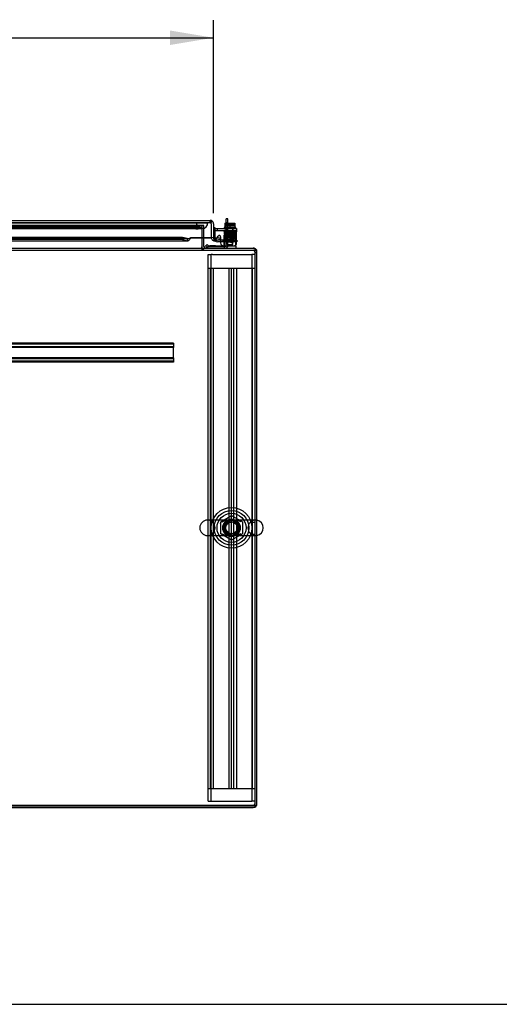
# Model space of a CAD drawing. Header units: inches. Extents: x 1 to 299, y -2 to 199.
# Tile 14 of 65: x 88 to 109, y 1 to 43. Entities that reach past the tile are written whole.
import ezdxf
from ezdxf.enums import TextEntityAlignment as Align
from ezdxf.lldxf.tags import DXFTag

# ---------------------------------------------------------------- set-up
doc = ezdxf.new("R2010")
doc.units = ezdxf.units.IN
doc.header["$MEASUREMENT"] = 0
for name, color, linetype in [('COM40153-1', 7, 'Continuous'), ('COM40153-2', 7, 'Continuous'), ('COM42667', 7, 'Continuous'), ('COM42780', 7, 'Continuous'), ('COM50677-1', 7, 'Continuous'), ('COM53933-3', 7, 'Continuous'), ('COM53955-3', 7, 'Continuous'), ('COM53964-2', 7, 'Continuous'), ('COM56144', 7, 'Continuous'), ('COM70220', 7, 'Continuous'), ('COM71176-1', 7, 'Continuous'), ('COM71180-3', 7, 'Continuous'), ('Default', 7, 'Continuous'), ('NTS18024', 7, 'Continuous'), ('SCC19011', 7, 'Continuous'), ('SCS86414', 7, 'Continuous'), ('SPR20265', 7, 'Continuous'), ('WAF25035', 7, 'Continuous'), ('WAF25377', 7, 'Continuous'), ('WAM254785', 7, 'Continuous')]:
    doc.layers.add(name, color=color, linetype=linetype)
doc.styles.add('SEACAD_Times_New_Roman', font='times.ttf')
tags = doc.linetypes.add('HIDDEN2', pattern=[0.1875, 0.125, -0.0625]).pattern_tags.tags
tags[6:7] = [DXFTag(74, 4), DXFTag(75, 0), DXFTag(340, '0'), DXFTag(46, 0.0), DXFTag(50, 0.0), DXFTag(44, 0.0), DXFTag(45, 0.0)]
tags[4:5] = [DXFTag(74, 4), DXFTag(75, 0), DXFTag(340, '0'), DXFTag(46, 0.0), DXFTag(50, 0.0), DXFTag(44, 0.0), DXFTag(45, 0.0)]
doc.dimstyles.new('HAMMOND_(STH_-_300x200)', dxfattribs={"dimtxt": 1.5, "dimasz": 1.875, "dimexe": 0.75, "dimexo": 0.75, "dimgap": 0.375, "dimtad": 0, "dimtih": 1, "dimtoh": 1, "dimzin": 0, "dimdsep": 46, "dimtxsty": 'SEACAD_Times_New_Roman', "dimblk1": '_SE_FILLED', "dimblk2": '_SE_FILLED', "dimsah": 1, "dimcen": 0.75, "dimadec": 0, "dimazin": 0, "dimtfac": 0.8, "dimtofl": 0, "dimtmove": 1, "dimatfit": 3, "dimfxl": 1, "dimtolj": 1, "dimtzin": 0, "dimarcsym": 0})

# ---------------------------------------------------------------- blocks, each defined once
blk = doc.blocks.new('SE7')
at = {"layer": 'COM40153-1', "color": 7, "linetype": 'Continuous'}
for p, q in [((96.755, 34.157), (96.755, 34.336)), ((96.827, 34.336), (96.755, 34.336)), ((96.827, 34.157), (96.827, 34.336)), ((95.952, 33.086), (95.952, 33.099))]:
    blk.add_line(p, q, dxfattribs=at)
at = {"layer": 'COM40153-1', "color": 7, "linetype": 'HIDDEN2'}
for p, q in [((96.755, 34.179), (96.827, 34.179)), ((96.755, 34.082), (96.755, 34.157)), ((96.755, 33.194), (96.755, 34.082)), ((96.755, 34.082), (96.827, 34.082)), ((96.827, 34.082), (96.827, 34.157)), ((96.827, 33.194), (96.827, 34.082)), ((96.827, 33.492), (96.755, 33.492)), ((95.952, 33.099), (95.952, 33.158)), ((95.952, 33.158), (96.719, 33.158)), ((96.755, 33.367), (96.827, 33.367))]:
    blk.add_line(p, q, dxfattribs=at)
for radius in [0.036, 0.108]:
    blk.add_arc((96.719, 33.194), radius, 270, 0, dxfattribs=at)
at = {"layer": 'COM40153-2', "color": 7, "linetype": 'Continuous'}
for p, q in [((96.274, 33.96), (96.204, 33.96)), ((96.274, 33.931), (96.274, 33.96)), ((96.204, 33.535), (96.204, 33.537)), ((96.513, 33.36), (96.379, 33.36)), ((96.513, 33.43), (96.392, 33.43)), ((97.204, 33.43), (97.199, 33.43)), ((97.199, 33.36), (97.204, 33.36)), ((97.204, 33.43), (97.204, 33.36))]:
    blk.add_line(p, q, dxfattribs=at)
at = {"layer": 'COM40153-2', "color": 7, "linetype": 'HIDDEN2'}
for p, q in [((96.274, 33.535), (96.274, 33.931)), ((96.204, 33.537), (96.204, 33.541)), ((96.392, 33.43), (96.379, 33.43)), ((96.727, 33.43), (96.513, 33.43)), ((96.727, 33.36), (96.513, 33.36)), ((96.61, 33.43), (96.61, 33.36)), ((96.727, 33.43), (96.727, 33.36)), ((97.061, 33.43), (96.727, 33.43)), ((96.727, 33.36), (97.061, 33.36)), ((96.985, 33.43), (96.985, 33.36)), ((97.061, 33.43), (97.175, 33.43)), ((97.175, 33.36), (97.061, 33.36)), ((97.199, 33.43), (97.175, 33.43)), ((97.175, 33.36), (97.199, 33.36))]:
    blk.add_line(p, q, dxfattribs=at)
for radius, end in [(0.175, 231.2699), (0.105, 270)]:
    blk.add_arc((96.379, 33.535), radius, 180, end, dxfattribs=at)
at = {"layer": 'COM40153-2', "color": 7, "linetype": 'Continuous'}
blk.add_arc((96.379, 33.535), 0.175, 231.2699, 270, dxfattribs=at)
at = {"layer": 'COM42667', "color": 7, "linetype": 'Continuous'}
for p, q in [((96.229, 33.931), (97.199, 33.931)), ((96.229, 33.788), (96.229, 33.931)), ((97.199, 33.931), (97.199, 33.788)), ((96.229, 33.788), (96.229, 33.533)), ((96.35, 33.517), (96.402, 33.598)), ((96.513, 33.565), (96.513, 33.306)), ((96.862, 33.394), (96.977, 33.556)), ((96.971, 33.506), (96.892, 33.394)), ((96.971, 33.394), (96.971, 33.506)), ((96.977, 33.556), (97.002, 33.556)), ((97.002, 33.556), (97.002, 33.394)), ((97.199, 33.306), (97.199, 33.788)), ((96.862, 33.366), (96.862, 33.394)), ((96.971, 33.366), (96.862, 33.366)), ((96.892, 33.394), (96.971, 33.394)), ((96.971, 33.306), (96.971, 33.366)), ((97.002, 33.306), (96.971, 33.306)), ((97.002, 33.394), (97.036, 33.394)), ((97.036, 33.366), (97.002, 33.366)), ((97.002, 33.366), (97.002, 33.306)), ((97.036, 33.394), (97.036, 33.366))]:
    blk.add_line(p, q, dxfattribs=at)
at = {"layer": 'COM42667', "color": 7, "linetype": 'HIDDEN2'}
for p, q in [((96.363, 33.931), (96.363, 33.836)), ((97.05, 33.836), (97.05, 33.931)), ((96.229, 33.836), (97.199, 33.836)), ((96.339, 33.5), (96.35, 33.517))]:
    blk.add_line(p, q, dxfattribs=at)
at = {"layer": 'COM42667', "color": 7, "linetype": 'Continuous'}
for centre, radius, start, end in [((96.289, 33.533), 0.06, 180, 221.503), ((96.453, 33.565), 0.06, 0, 147.1545), ((96.638, 33.306), 0.125, 180, 270), ((97.074, 33.306), 0.125, 270, 0)]:
    blk.add_arc(centre, radius, start, end, dxfattribs=at)
at = {"layer": 'COM42667', "color": 7, "linetype": 'HIDDEN2'}
blk.add_arc((96.289, 33.533), 0.06, 221.503, 327.1545, dxfattribs=at)
at = {"layer": 'COM42780', "color": 7, "linetype": 'HIDDEN2'}
for p, q in [((96.66, 33.658), (97.16, 33.658)), ((96.66, 33.571), (96.66, 33.658)), ((96.66, 33.517), (96.66, 33.571)), ((96.66, 33.571), (96.66, 33.101)), ((96.66, 33.563), (97.16, 33.563)), ((96.715, 33.563), (96.715, 33.468)), ((96.715, 33.468), (97.105, 33.468)), ((96.785, 33.658), (96.785, 33.468)), ((96.803, 33.658), (96.803, 33.468)), ((97.016, 33.468), (97.016, 33.658)), ((97.035, 33.658), (97.035, 33.468)), ((97.105, 33.468), (97.105, 33.563)), ((97.16, 33.517), (97.16, 33.658)), ((97.16, 33.228), (97.16, 33.517)), ((96.045, 33.18), (96.045, 33.181)), ((96.105, 33.18), (96.045, 33.18)), ((96.105, 33.18), (96.105, 33.181)), ((96.133, 33.18), (96.105, 33.18)), ((96.133, 33.18), (96.133, 33.181)), ((96.295, 33.18), (96.133, 33.18)), ((96.246, 33.18), (96.246, 33.181)), ((96.295, 33.18), (96.295, 33.181)), ((97.16, 33.215), (97.16, 33.228))]:
    blk.add_line(p, q, dxfattribs=at)
at = {"layer": 'COM42780', "color": 7, "linetype": 'Continuous'}
for p, q in [((95.86, 33.178), (95.927, 33.245)), ((95.86, 33.178), (95.91, 33.128)), ((95.927, 33.245), (95.978, 33.195)), ((96.012, 33.181), (96.91, 33.181)), ((96.91, 33.181), (97.16, 33.181)), ((97.16, 33.181), (97.16, 33.215)), ((97.16, 33.181), (97.16, 33.086))]:
    blk.add_line(p, q, dxfattribs=at)
for radius in [0.143, 0.048]:
    blk.add_arc((96.012, 33.229), radius, 225, 270, dxfattribs=at)
at = {"layer": 'COM42780', "color": 7, "linetype": 'HIDDEN2'}
blk.add_ellipse((96.41, 34.186), major_axis=(0, -14.322), ratio=0.017455, start_param=1.503851, end_param=1.524085, dxfattribs=at)
for points, knots in [([(96.651, 33.181), (96.653, 33.181), (96.654, 33.182), (96.656, 33.185), (96.656, 33.187), (96.657, 33.19), (96.658, 33.192), (96.658, 33.199), (96.659, 33.204), (96.659, 33.215), (96.659, 33.222), (96.659, 33.228)], [0, 0, 0, 0, 0.25, 0.25, 0.375, 0.375, 0.5, 0.5, 0.75, 0.75, 1, 1, 1, 1]), ([(96.66, 33.101), (96.66, 33.096), (96.659, 33.092), (96.656, 33.087), (96.654, 33.086), (96.651, 33.086)], [0, 0, 0, 0, 0.5, 0.5, 1, 1, 1, 1])]:
    blk.add_open_spline(points, degree=3, knots=knots, dxfattribs=at)
at = {"layer": 'COM50677-1', "color": 7, "linetype": 'HIDDEN2'}
for p, q in [((95.982, 32.804), (96.107, 32.804)), ((95.982, 32.226), (95.982, 32.804)), ((96.107, 9.304), (96.107, 32.804)), ((96.167, 32.804), (96.107, 32.804)), ((96.167, 32.804), (97.797, 32.804)), ((97.797, 32.804), (97.857, 32.804)), ((97.857, 32.804), (97.857, 9.304)), ((97.982, 32.804), (97.857, 32.804)), ((95.982, 9.304), (95.982, 9.851)), ((95.982, 9.304), (96.107, 9.304)), ((96.107, 9.304), (96.167, 9.304)), ((96.167, 9.304), (97.797, 9.304)), ((97.797, 9.304), (97.857, 9.304)), ((97.982, 9.304), (97.857, 9.304))]:
    blk.add_line(p, q, dxfattribs=at)
blk.add_circle((96.982, 21.054), 0.375, dxfattribs=at)
at = {"layer": 'COM53933-3', "color": 7, "linetype": 'HIDDEN2'}
for p, q in [((95.702, 34.053), (62.392, 34.053)), ((95.702, 33.958), (62.392, 33.958)), ((95.452, 34.011), (62.642, 34.011)), ((95.452, 33.917), (62.642, 33.917)), ((95.702, 34.053), (95.701, 34.051)), ((95.702, 34.053), (95.702, 34.053))]:
    blk.add_line(p, q, dxfattribs=at)
for centre in [(95.452, 34.054), (95.452, 33.96)]:
    blk.add_ellipse(centre, major_axis=(0.25, 0), ratio=0.173648, start_param=4.712389, end_param=6.211302, dxfattribs=at)
at = {"layer": 'COM53955-3', "color": 7, "linetype": 'Continuous'}
for p, q in [((61.972, 34.273), (96.061, 34.273)), ((96.061, 34.273), (96.061, 34.273)), ((96.061, 34.273), (96.061, 34.273)), ((96.109, 34.13), (96.109, 34.243)), ((96.109, 34.192), (96.148, 34.243)), ((96.109, 34.13), (96.109, 34.192)), ((96.109, 34.13), (96.109, 33.541)), ((96.109, 34.13), (96.109, 34.13)), ((96.109, 34.13), (96.109, 33.541)), ((96.204, 34.13), (96.204, 33.541)), ((94.879, 33.543), (80.136, 33.543)), ((94.879, 33.451), (80.136, 33.451)), ((94.879, 33.451), (94.879, 33.543)), ((95.068, 33.494), (94.879, 33.543)), ((94.879, 33.451), (95.068, 33.402)), ((95.068, 33.494), (95.068, 33.402)), ((95.234, 33.536), (95.234, 33.528)), ((95.234, 33.536), (96.109, 33.536)), ((95.234, 33.528), (96.109, 33.528)), ((96.109, 33.536), (96.109, 33.541)), ((96.204, 33.537), (96.109, 33.529)), ((96.109, 33.536), (96.109, 33.528)), ((96.264, 33.494), (96.447, 33.543)), ((96.264, 33.494), (96.289, 33.402)), ((96.471, 33.451), (96.289, 33.402)), ((96.471, 33.451), (96.447, 33.543)), ((80.136, 33.398), (95.093, 33.398))]:
    blk.add_line(p, q, dxfattribs=at)
at = {"layer": 'COM53955-3', "color": 7, "linetype": 'HIDDEN2'}
for p, q in [((61.972, 34.178), (96.061, 34.178)), ((96.061, 34.178), (96.061, 34.273)), ((96.061, 34.273), (96.061, 34.178)), ((96.109, 34.13), (96.109, 34.13)), ((62.94, 33.493), (95.093, 33.493))]:
    blk.add_line(p, q, dxfattribs=at)
at = {"layer": 'COM53955-3', "color": 7, "linetype": 'Continuous'}
for centre, radius, start, end in [((96.061, 34.13), 0.143, 89.9238, 90), ((96.061, 34.13), 0.143, 52.4348, 89.8442), ((96.061, 34.13), 0.143, 0, 52.4348), ((96.252, 33.541), 0.143, 180, 184.8216), ((96.252, 33.541), 0.143, 184.8216, 285), ((96.252, 33.541), 0.048, 180, 184.8216), ((96.252, 33.541), 0.048, 184.8216, 284.9999)]:
    blk.add_arc(centre, radius, start, end, dxfattribs=at)
at = {"layer": 'COM53955-3', "color": 7, "linetype": 'HIDDEN2'}
for start, end in [(0, 89.7731), (0, 89.7731), (89.7731, 90)]:
    blk.add_arc((96.061, 34.13), 0.048, start, end, dxfattribs=at)
at = {"layer": 'COM53955-3', "color": 7, "linetype": 'Continuous'}
for points, knots in [([(96.109, 34.243), (96.101, 34.253), (96.093, 34.26), (96.081, 34.268), (96.077, 34.269), (96.069, 34.272), (96.065, 34.273), (96.061, 34.273)], [0, 0, 0, 0, 0.5, 0.5, 0.75, 0.75, 1, 1, 1, 1]), ([(95.068, 33.494), (95.082, 33.492), (95.096, 33.492), (95.123, 33.495), (95.137, 33.497), (95.165, 33.505), (95.179, 33.511), (95.206, 33.523), (95.22, 33.529), (95.234, 33.536)], [0, 0, 0, 0, 0.25, 0.25, 0.5, 0.5, 0.75, 0.75, 1, 1, 1, 1]), ([(95.068, 33.402), (95.082, 33.397), (95.096, 33.396), (95.123, 33.403), (95.137, 33.412), (95.165, 33.435), (95.179, 33.451), (95.206, 33.487), (95.22, 33.507), (95.234, 33.528)], [0, 0, 0, 0, 0.25, 0.25, 0.5, 0.5, 0.75, 0.75, 1, 1, 1, 1])]:
    blk.add_open_spline(points, degree=3, knots=knots, dxfattribs=at)
at = {"layer": 'COM53955-3', "color": 7, "linetype": 'HIDDEN2'}
for points, knots in [([(96.061, 34.273), (96.061, 34.265), (96.061, 34.257), (96.061, 34.249), (96.061, 34.241), (96.061, 34.233), (96.061, 34.225), (96.062, 34.223), (96.062, 34.22), (96.062, 34.218), (96.062, 34.216), (96.062, 34.214), (96.062, 34.213), (96.062, 34.211), (96.063, 34.21), (96.063, 34.209), (96.063, 34.208), (96.064, 34.207), (96.064, 34.207), (96.065, 34.206), (96.065, 34.206), (96.066, 34.206), (96.067, 34.204), (96.07, 34.204), (96.072, 34.204), (96.076, 34.203), (96.08, 34.202), (96.084, 34.201), (96.088, 34.2), (96.092, 34.199), (96.096, 34.197), (96.101, 34.196), (96.105, 34.194), (96.109, 34.192)], [0, 0, 0, 0, 0.177165, 0.177165, 0.177165, 0.361608, 0.361608, 0.361608, 0.415508, 0.415508, 0.415508, 0.453914, 0.453914, 0.453914, 0.48497, 0.48497, 0.48497, 0.503403, 0.503403, 0.503403, 0.521794, 0.521794, 0.521794, 0.589718, 0.589718, 0.589718, 0.722354, 0.722354, 0.722354, 0.860771, 0.860771, 0.860771, 1, 1, 1, 1]), ([(96.109, 34.192), (96.102, 34.196), (96.094, 34.198), (96.083, 34.201), (96.079, 34.202), (96.074, 34.203), (96.072, 34.204), (96.069, 34.204), (96.068, 34.205), (96.066, 34.205), (96.065, 34.206), (96.064, 34.208), (96.063, 34.209), (96.063, 34.212), (96.062, 34.213), (96.062, 34.217), (96.062, 34.22), (96.062, 34.228), (96.061, 34.234), (96.061, 34.25), (96.061, 34.262), (96.061, 34.273)], [0, 0, 0, 0, 0.25, 0.25, 0.375, 0.375, 0.4375, 0.4375, 0.46875, 0.46875, 0.5, 0.5, 0.53125, 0.53125, 0.5625, 0.5625, 0.625, 0.625, 0.75, 0.75, 1, 1, 1, 1])]:
    blk.add_open_spline(points, degree=3, knots=knots, dxfattribs=at)
at = {"layer": 'COM53964-2', "color": 7, "linetype": 'HIDDEN2'}
for p, q in [((95.982, 9.851), (95.982, 32.226)), ((95.982, 32.226), (96.12, 32.226)), ((96.077, 9.851), (96.077, 32.226)), ((96.12, 32.226), (96.844, 32.226)), ((96.203, 9.851), (96.203, 32.226)), ((96.844, 32.226), (96.982, 32.226)), ((96.887, 9.851), (96.887, 32.226)), ((96.982, 9.851), (96.982, 32.226)), ((96.982, 32.226), (97.12, 32.226)), ((96.982, 9.851), (96.982, 32.226)), ((97.077, 9.851), (97.077, 32.226)), ((97.12, 32.226), (97.844, 32.226)), ((97.203, 9.851), (97.203, 32.226)), ((97.844, 32.226), (97.982, 32.226)), ((97.887, 9.851), (97.887, 32.226)), ((96.982, 21.288), (96.887, 21.288)), ((97.982, 21.288), (97.887, 21.288)), ((96.887, 20.788), (96.982, 20.788)), ((97.887, 20.788), (97.982, 20.788)), ((95.982, 9.851), (96.12, 9.851)), ((96.12, 9.851), (96.844, 9.851)), ((96.844, 9.851), (96.982, 9.851)), ((96.982, 9.851), (97.12, 9.851)), ((97.12, 9.851), (97.844, 9.851)), ((97.844, 9.851), (97.982, 9.851))]:
    blk.add_line(p, q, dxfattribs=at)
at = {"layer": 'COM56144', "color": 7, "linetype": 'HIDDEN2'}
for p, q in [((94.484, 28.991), (64.609, 28.991)), ((94.484, 28.951), (64.609, 28.951)), ((94.484, 28.843), (64.609, 28.843)), ((94.484, 28.803), (64.609, 28.803)), ((94.484, 28.991), (94.484, 28.948)), ((94.484, 28.948), (94.484, 28.846)), ((94.484, 28.846), (94.484, 28.803)), ((94.484, 28.366), (94.484, 28.803)), ((94.484, 28.366), (64.609, 28.366)), ((94.484, 28.326), (64.609, 28.326)), ((94.484, 28.218), (64.609, 28.218)), ((94.484, 28.178), (64.609, 28.178)), ((94.484, 28.366), (94.484, 28.323)), ((94.484, 28.323), (94.484, 28.221)), ((94.484, 28.221), (94.484, 28.178))]:
    blk.add_line(p, q, dxfattribs=at)
at = {"layer": 'COM70220', "color": 7, "linetype": 'HIDDEN2'}
for p, q in [((62.566, 34.177), (95.466, 34.177)), ((62.566, 34.176), (95.466, 34.176)), ((62.566, 34.174), (95.466, 34.174)), ((62.566, 33.928), (95.466, 33.928)), ((95.466, 34.177), (95.965, 34.177)), ((95.466, 34.176), (95.965, 34.176)), ((95.466, 34.174), (95.716, 34.174)), ((95.466, 33.928), (95.716, 33.928)), ((95.467, 34.177), (95.467, 34.176)), ((95.467, 34.176), (95.716, 34.174)), ((95.716, 34.174), (95.965, 34.176)), ((95.965, 34.176), (95.965, 34.177))]:
    blk.add_line(p, q, dxfattribs=at)
blk.add_arc((95.716, 34.178), 0.25, 180, 0, dxfattribs=at)
at = {"layer": 'COM71176-1', "color": 7, "linetype": 'HIDDEN2'}
for p, q in [((95.797, 34.053), (95.702, 34.053)), ((95.797, 33.528), (95.797, 34.053)), ((97.982, 32.896), (98.077, 32.896)), ((61.112, 9.121), (97.917, 9.121))]:
    blk.add_line(p, q, dxfattribs=at)
at = {"layer": 'COM71176-1', "color": 7, "linetype": 'Continuous'}
for p, q in [((95.797, 33.151), (95.797, 33.528)), ((97.982, 32.991), (98.077, 32.991)), ((98.077, 9.186), (98.077, 32.991)), ((61.112, 9.026), (97.917, 9.026))]:
    blk.add_line(p, q, dxfattribs=at)
for centre, radius, start, end in [((95.862, 33.151), 0.16, 180, 203.9695), ((95.862, 33.151), 0.065, 180, 270), ((97.917, 32.926), 0.16, 23.9695, 66.0305), ((97.917, 9.186), 0.16, 270, 360)]:
    blk.add_arc(centre, radius, start, end, dxfattribs=at)
at = {"layer": 'COM71176-1', "color": 7, "linetype": 'HIDDEN2'}
for centre, radius, start, end in [((95.862, 33.151), 0.16, 203.9695, 270), ((97.917, 32.926), 0.16, 66.0305, 90), ((97.917, 32.926), 0.065, 0, 90), ((97.917, 32.926), 0.16, 0, 23.9695), ((97.917, 9.186), 0.065, 270, 0)]:
    blk.add_arc(centre, radius, start, end, dxfattribs=at)
at = {"layer": 'COM71180-3', "color": 7, "linetype": 'HIDDEN2'}
for p, q in [((62.392, 34.053), (95.702, 34.053)), ((95.702, 34.053), (95.702, 33.528)), ((95.702, 33.086), (95.702, 32.991)), ((95.732, 33.086), (95.732, 32.991)), ((61.112, 32.991), (97.982, 32.991))]:
    blk.add_line(p, q, dxfattribs=at)
at = {"layer": 'COM71180-3', "color": 7, "linetype": 'Continuous'}
for p, q in [((95.702, 33.528), (95.702, 33.134)), ((61.112, 33.086), (97.982, 33.086)), ((95.702, 33.086), (95.702, 33.134)), ((97.982, 33.086), (97.982, 32.943)), ((97.982, 32.943), (97.982, 9.086)), ((97.982, 9.086), (61.112, 9.086))]:
    blk.add_line(p, q, dxfattribs=at)
at = {"layer": 'NTS18024', "color": 7, "linetype": 'HIDDEN2'}
for p, q in [((96.517, 21.317), (96.986, 21.591)), ((96.517, 20.791), (96.517, 21.317)), ((96.986, 21.591), (97.447, 21.317)), ((97.447, 21.317), (97.447, 20.791)), ((96.982, 20.519), (96.517, 20.791)), ((97.447, 20.791), (96.982, 20.519))]:
    blk.add_line(p, q, dxfattribs=at)
for radius in [0.312, 0.263]:
    blk.add_circle((96.982, 21.054), radius, dxfattribs=at)
at = {"layer": 'SCC19011', "color": 7, "linetype": 'Continuous'}
for p, q in [((96.695, 34.157), (96.695, 33.976)), ((96.695, 34.157), (96.91, 34.157)), ((96.91, 34.157), (96.91, 33.976)), ((96.91, 34.157), (97.125, 34.157)), ((97.125, 34.157), (97.125, 33.976))]:
    blk.add_line(p, q, dxfattribs=at)
at = {"layer": 'SCC19011', "color": 7, "linetype": 'HIDDEN2'}
for p, q in [((96.695, 34.062), (97.125, 34.062)), ((96.725, 34.147), (96.725, 34.117)), ((96.725, 34.117), (97.094, 34.117)), ((96.788, 33.976), (96.788, 33.244)), ((97.032, 33.244), (97.032, 33.976)), ((97.094, 34.117), (97.094, 34.147)), ((96.788, 33.244), (97.032, 33.244))]:
    blk.add_line(p, q, dxfattribs=at)
for points in [[(96.715, 34.157), (96.718, 34.157), (96.721, 34.156), (96.724, 34.152), (96.725, 34.15), (96.725, 34.147)], [(97.094, 34.147), (97.094, 34.15), (97.095, 34.152), (97.099, 34.156), (97.102, 34.157), (97.104, 34.157)]]:
    blk.add_open_spline(points, degree=3, knots=[0, 0, 0, 0, 0.5, 0.5, 1, 1, 1, 1], dxfattribs=at)
at = {"layer": 'SCS86414', "color": 7, "linetype": 'HIDDEN2'}
for p, q in [((96.956, 21.385), (95.946, 21.385)), ((98.018, 21.385), (96.956, 21.385)), ((95.946, 20.722), (96.996, 20.722)), ((96.996, 20.722), (98.018, 20.722))]:
    blk.add_line(p, q, dxfattribs=at)
for radius in [0.625, 0.312, 0.252]:
    blk.add_circle((96.982, 21.054), radius, dxfattribs=at)
for centre, start, end in [((95.946, 21.054), 90, 270), ((95.946, 21.054), 270, 90), ((98.018, 21.054), 90, 270), ((98.018, 21.054), 79.6868, 90), ((98.018, 21.054), 270, 280.3132)]:
    blk.add_arc(centre, 0.331, start, end, dxfattribs=at)
at = {"layer": 'SCS86414', "color": 7, "linetype": 'Continuous'}
blk.add_arc((98.018, 21.054), 0.331, 280.3132, 79.6868, dxfattribs=at)
at = {"layer": 'SCS86414', "color": 7, "linetype": 'HIDDEN2'}
for points in [[(96.503, 21.247), (96.498, 21.241), (96.494, 21.235), (96.489, 21.228)], [(96.542, 21.288), (96.528, 21.276), (96.515, 21.262), (96.503, 21.247)]]:
    blk.add_open_spline(points, degree=3, dxfattribs=at)
for points, knots in [([(96.579, 21.316), (96.597, 21.326), (96.615, 21.336), (96.688, 21.366), (96.745, 21.377), (96.834, 21.384), (96.864, 21.385), (96.926, 21.385), (96.959, 21.385), (97.055, 21.385), (97.117, 21.386), (97.234, 21.375), (97.292, 21.362), (97.359, 21.33), (97.373, 21.323), (97.386, 21.314)], [0.0405453, 0.0405453, 0.0405453, 0.0405453, 0.0625, 0.0625, 0.125, 0.125, 0.15625, 0.15625, 0.1875, 0.1875, 0.25, 0.25, 0.3125, 0.3125, 0.3290629, 0.3290629, 0.3290629, 0.3290629]), ([(97.387, 20.793), (97.368, 20.782), (97.349, 20.772), (97.276, 20.741), (97.218, 20.73), (97.099, 20.721), (97.036, 20.723), (96.94, 20.723), (96.907, 20.722), (96.846, 20.723), (96.816, 20.724), (96.727, 20.733), (96.67, 20.746), (96.604, 20.778), (96.592, 20.784), (96.58, 20.792)], [0.5399726, 0.5399726, 0.5399726, 0.5399726, 0.5625, 0.5625, 0.625, 0.625, 0.6875, 0.6875, 0.71875, 0.71875, 0.75, 0.75, 0.8125, 0.8125, 0.8273025, 0.8273025, 0.8273025, 0.8273025])]:
    blk.add_open_spline(points, degree=3, knots=knots, dxfattribs=at)
at = {"layer": 'SPR20265', "color": 7, "linetype": 'HIDDEN2'}
blk.add_circle((97.11, 33.541), 0.0175, dxfattribs=at)
blk.add_ellipse((96.737, 33.822), major_axis=(0, -0.0175), ratio=0.707107, dxfattribs=at)
for points, knots in [([(96.737, 33.84), (96.712, 33.839), (96.679, 33.837), (96.657, 33.83), (96.651, 33.824), (96.649, 33.816), (96.65, 33.81), (96.653, 33.805), (96.656, 33.802), (96.664, 33.798), (96.678, 33.796), (96.707, 33.794), (96.748, 33.792), (96.806, 33.79), (96.881, 33.787), (96.967, 33.784), (97.038, 33.782), (97.087, 33.78), (97.118, 33.778), (97.14, 33.776), (97.145, 33.775), (97.147, 33.774)], [0, 0, 0, 0, 0.105177, 0.173613, 0.193453, 0.204066, 0.217473, 0.222259, 0.22819, 0.248109, 0.321657, 0.374496, 0.436622, 0.507956, 0.588337, 0.677714, 0.775937, 0.828633, 0.883564, 0.940684, 1, 1, 1, 1]), ([(96.675, 33.784), (96.673, 33.783), (96.671, 33.783), (96.667, 33.782), (96.663, 33.779), (96.661, 33.776), (96.659, 33.773), (96.657, 33.768), (96.658, 33.762), (96.661, 33.756), (96.668, 33.749), (96.674, 33.748), (96.679, 33.747)], [0, 0, 0, 0, 0.055383, 0.112985, 0.171703, 0.230339, 0.287909, 0.343892, 0.45376, 0.576632, 0.710657, 1, 1, 1, 1]), ([(96.686, 33.735), (96.682, 33.735), (96.677, 33.734), (96.669, 33.728), (96.666, 33.721), (96.665, 33.714), (96.667, 33.707), (96.671, 33.703), (96.675, 33.701), (96.678, 33.699), (96.68, 33.699), (96.682, 33.699), (96.683, 33.699)], [0, 0, 0, 0, 0.179474, 0.349583, 0.499926, 0.62563, 0.739127, 0.840103, 0.885308, 0.926766, 0.964791, 1, 1, 1, 1]), ([(97.146, 33.809), (97.145, 33.808), (97.141, 33.806), (97.1, 33.803), (97.042, 33.801), (96.984, 33.799), (96.937, 33.797), (96.887, 33.795), (96.837, 33.794), (96.789, 33.792), (96.747, 33.79), (96.711, 33.788), (96.686, 33.786), (96.673, 33.785), (96.672, 33.784), (96.673, 33.783)], [0.0163585, 0.0163585, 0.0163585, 0.0163585, 0.1064242, 0.2179651, 0.334732, 0.395336, 0.4572595, 0.5205071, 0.5850494, 0.6509002, 0.7180961, 0.7865871, 0.856391, 0.9275442, 0.9709488, 0.9709488, 0.9709488, 0.9709488]), ([(97.131, 33.708), (97.127, 33.707), (97.12, 33.706), (97.087, 33.703), (97.045, 33.701), (96.996, 33.699), (96.946, 33.697), (96.886, 33.695), (96.821, 33.693), (96.762, 33.69), (96.721, 33.688), (96.698, 33.686), (96.681, 33.684), (96.672, 33.669), (96.673, 33.66), (96.679, 33.653), (96.685, 33.649), (96.697, 33.647), (96.721, 33.645), (96.757, 33.642), (96.797, 33.641), (96.85, 33.638), (96.912, 33.636), (96.98, 33.634), (97.047, 33.631), (97.091, 33.628), (97.114, 33.626), (97.12, 33.625), (97.122, 33.625)], [0, 0, 0, 0, 0.049781, 0.096626, 0.140493, 0.181412, 0.219375, 0.254366, 0.315219, 0.365407, 0.409571, 0.448429, 0.483179, 0.500515, 0.512948, 0.520268, 0.530282, 0.563278, 0.614, 0.64639, 0.683403, 0.724966, 0.771046, 0.821615, 0.876587, 0.935975, 0.967439, 1, 1, 1, 1]), ([(96.679, 33.782), (96.681, 33.782), (96.684, 33.782), (96.69, 33.777), (96.693, 33.77), (96.693, 33.763), (96.69, 33.758), (96.688, 33.754), (96.685, 33.752), (96.683, 33.75), (96.68, 33.749), (96.677, 33.749), (96.676, 33.749), (96.675, 33.749)], [0, 0, 0, 0, 0.192828, 0.364191, 0.509557, 0.628504, 0.736551, 0.787266, 0.835127, 0.879953, 0.921899, 0.961562, 1, 1, 1, 1]), ([(96.675, 33.748), (96.68, 33.747), (96.689, 33.746), (96.725, 33.743), (96.771, 33.741), (96.822, 33.739), (96.874, 33.737), (96.937, 33.735), (97.005, 33.733), (97.067, 33.73), (97.106, 33.728), (97.123, 33.727), (97.13, 33.727), (97.128, 33.728), (97.123, 33.739), (97.124, 33.748), (97.129, 33.754), (97.131, 33.756), (97.125, 33.755), (97.1, 33.754), (97.061, 33.752), (97.018, 33.75), (96.962, 33.748), (96.896, 33.746), (96.825, 33.743), (96.756, 33.74), (96.712, 33.738), (96.689, 33.736), (96.685, 33.735), (96.682, 33.734)], [0, 0, 0, 0, 0.049735, 0.096533, 0.140373, 0.181299, 0.219329, 0.254458, 0.31585, 0.366596, 0.411127, 0.450158, 0.467535, 0.482996, 0.497259, 0.507533, 0.513941, 0.523471, 0.556649, 0.609038, 0.642138, 0.679777, 0.721919, 0.768558, 0.819696, 0.875264, 0.93529, 0.967092, 1, 1, 1, 1]), ([(96.685, 33.7), (96.689, 33.7), (96.697, 33.702), (96.733, 33.704), (96.778, 33.706), (96.83, 33.708), (96.882, 33.71), (96.945, 33.712), (97.013, 33.715), (97.072, 33.717), (97.113, 33.72), (97.135, 33.722), (97.153, 33.725), (97.16, 33.741), (97.157, 33.75), (97.152, 33.756), (97.146, 33.758), (97.133, 33.761), (97.105, 33.763), (97.065, 33.765), (97.02, 33.767), (96.963, 33.769), (96.897, 33.772), (96.824, 33.774), (96.755, 33.777), (96.698, 33.78), (96.685, 33.782), (96.677, 33.783)], [0, 0, 0, 0, 0.0491, 0.09538, 0.138808, 0.179338, 0.21697, 0.251665, 0.31188, 0.361699, 0.405649, 0.444251, 0.478446, 0.494369, 0.504631, 0.51114, 0.52151, 0.555963, 0.608754, 0.641972, 0.679677, 0.721871, 0.768518, 0.819657, 0.875271, 0.935385, 1, 1, 1, 1]), ([(96.679, 33.749), (96.679, 33.75), (96.682, 33.751), (96.715, 33.754), (96.769, 33.756), (96.825, 33.758), (96.872, 33.76), (96.921, 33.762), (96.972, 33.763), (97.021, 33.765), (97.065, 33.767), (97.103, 33.769), (97.132, 33.77), (97.149, 33.772), (97.15, 33.774), (97.151, 33.774)], [0.0330952, 0.0330952, 0.0330952, 0.0330952, 0.1046647, 0.2148993, 0.3307832, 0.3911384, 0.4529315, 0.5161815, 0.5808947, 0.6470466, 0.7146675, 0.7837865, 0.8543575, 0.9264187, 1, 1, 1, 1]), ([(97.15, 33.809), (97.145, 33.81), (97.135, 33.812), (97.083, 33.815), (97.02, 33.817), (96.952, 33.82), (96.887, 33.822), (96.816, 33.824), (96.748, 33.827), (96.704, 33.829), (96.686, 33.83), (96.679, 33.831), (96.681, 33.828), (96.685, 33.811), (96.688, 33.807), (96.707, 33.804), (96.725, 33.804), (96.738, 33.805)], [0, 0, 0, 0, 0.098241, 0.189287, 0.273022, 0.349488, 0.418635, 0.480436, 0.583382, 0.670503, 0.708915, 0.742976, 0.757604, 0.809639, 0.884237, 0.93664, 1, 1, 1, 1]), ([(96.681, 33.7), (96.681, 33.699), (96.683, 33.697), (96.722, 33.694), (96.776, 33.691), (96.831, 33.689), (96.876, 33.687), (96.924, 33.686), (96.971, 33.684), (97.016, 33.682), (97.057, 33.681), (97.091, 33.679), (97.116, 33.677), (97.126, 33.676), (97.128, 33.675)], [0, 0, 0, 0, 0.1085772, 0.2218055, 0.3397116, 0.4006659, 0.4627822, 0.5260468, 0.5904271, 0.6559293, 0.722571, 0.7902921, 0.8591042, 0.9290274, 0.9290274, 0.9290274, 0.9290274]), ([(96.698, 33.634), (96.697, 33.634), (96.694, 33.634), (96.69, 33.632), (96.687, 33.63), (96.683, 33.626), (96.68, 33.62), (96.681, 33.613), (96.683, 33.606), (96.688, 33.601), (96.694, 33.598), (96.698, 33.598), (96.7, 33.598)], [0, 0, 0, 0, 0.063728, 0.130533, 0.198895, 0.267172, 0.397362, 0.518273, 0.643035, 0.768012, 0.887736, 1, 1, 1, 1]), ([(96.683, 33.734), (96.684, 33.734), (96.687, 33.734), (96.691, 33.732), (96.694, 33.73), (96.697, 33.727), (96.699, 33.723), (96.7, 33.719), (96.7, 33.713), (96.698, 33.707), (96.694, 33.702), (96.689, 33.7), (96.687, 33.7), (96.686, 33.7)], [0, 0, 0, 0, 0.059638, 0.122066, 0.185706, 0.248901, 0.310258, 0.368902, 0.480002, 0.599665, 0.727098, 0.860254, 1, 1, 1, 1]), ([(97.127, 33.711), (97.12, 33.712), (97.093, 33.714), (97.037, 33.716), (96.983, 33.719), (96.938, 33.72), (96.891, 33.722), (96.843, 33.724), (96.798, 33.725), (96.757, 33.727), (96.723, 33.729), (96.699, 33.731), (96.689, 33.732), (96.687, 33.732)], [0.1068094, 0.1068094, 0.1068094, 0.1068094, 0.218674, 0.3356272, 0.3962914, 0.4582357, 0.5214735, 0.5860039, 0.6517928, 0.7188683, 0.7872468, 0.856874, 0.9277861, 0.9277861, 0.9277861, 0.9277861]), ([(96.712, 33.586), (96.707, 33.585), (96.7, 33.584), (96.692, 33.577), (96.689, 33.571), (96.689, 33.565), (96.69, 33.56), (96.692, 33.556), (96.695, 33.553), (96.698, 33.551), (96.702, 33.549), (96.705, 33.549), (96.706, 33.549)], [0, 0, 0, 0, 0.306204, 0.442937, 0.565203, 0.671636, 0.724965, 0.779543, 0.835119, 0.890984, 0.946216, 1, 1, 1, 1]), ([(97.121, 33.658), (97.121, 33.658), (97.119, 33.656), (97.09, 33.654), (97.042, 33.651), (96.992, 33.649), (96.95, 33.648), (96.905, 33.646), (96.859, 33.644), (96.815, 33.643), (96.775, 33.641), (96.74, 33.639), (96.715, 33.637), (96.698, 33.635), (96.697, 33.634), (96.696, 33.633)], [0.039088, 0.039088, 0.039088, 0.039088, 0.1061352, 0.2175266, 0.3342475, 0.3948655, 0.4568263, 0.5201203, 0.5847208, 0.6506382, 0.7179012, 0.7864571, 0.8563175, 0.9275176, 1, 1, 1, 1]), ([(96.697, 33.598), (96.7, 33.598), (96.705, 33.596), (96.734, 33.594), (96.772, 33.592), (96.816, 33.59), (96.862, 33.588), (96.918, 33.586), (96.981, 33.583), (97.039, 33.581), (97.077, 33.579), (97.096, 33.578), (97.105, 33.577), (97.104, 33.578), (97.099, 33.588), (97.1, 33.597), (97.105, 33.604), (97.108, 33.606), (97.103, 33.605), (97.083, 33.604), (97.051, 33.602), (97.016, 33.6), (96.968, 33.598), (96.911, 33.596), (96.847, 33.594), (96.784, 33.591), (96.741, 33.589), (96.717, 33.587), (96.711, 33.586), (96.708, 33.585)], [0, 0, 0, 0, 0.049939, 0.0969, 0.14087, 0.181903, 0.220016, 0.255212, 0.316712, 0.36753, 0.412116, 0.451209, 0.468803, 0.486761, 0.505968, 0.519918, 0.527389, 0.536914, 0.567904, 0.616244, 0.647589, 0.683715, 0.724589, 0.77021, 0.820572, 0.875612, 0.935345, 0.967089, 1, 1, 1, 1]), ([(96.7, 33.633), (96.702, 33.633), (96.707, 33.632), (96.713, 33.627), (96.716, 33.62), (96.716, 33.613), (96.713, 33.607), (96.709, 33.602), (96.704, 33.6), (96.7, 33.599), (96.698, 33.599)], [0, 0, 0, 0, 0.164694, 0.321803, 0.462493, 0.58437, 0.702645, 0.814924, 0.915258, 1, 1, 1, 1]), ([(96.71, 33.55), (96.715, 33.551), (96.725, 33.552), (96.761, 33.555), (96.805, 33.557), (96.853, 33.559), (96.901, 33.561), (96.958, 33.563), (97.017, 33.565), (97.068, 33.568), (97.101, 33.57), (97.117, 33.573), (97.126, 33.575), (97.132, 33.581), (97.135, 33.588), (97.135, 33.594), (97.134, 33.599), (97.131, 33.603), (97.128, 33.605), (97.123, 33.609), (97.11, 33.611), (97.083, 33.613), (97.043, 33.616), (97, 33.618), (96.947, 33.62), (96.885, 33.622), (96.82, 33.625), (96.76, 33.627), (96.713, 33.63), (96.704, 33.632), (96.7, 33.633)], [0, 0, 0, 0, 0.04903, 0.095239, 0.1386, 0.17906, 0.216617, 0.251235, 0.311271, 0.360965, 0.404883, 0.443614, 0.460302, 0.474133, 0.480267, 0.485527, 0.493486, 0.496242, 0.499686, 0.510189, 0.546662, 0.602983, 0.637712, 0.676704, 0.719962, 0.767449, 0.819198, 0.875198, 0.935462, 1, 1, 1, 1]), ([(97.125, 33.66), (97.12, 33.661), (97.111, 33.662), (97.076, 33.664), (97.032, 33.666), (96.983, 33.668), (96.934, 33.67), (96.874, 33.672), (96.811, 33.675), (96.755, 33.677), (96.72, 33.68), (96.705, 33.68), (96.701, 33.681), (96.703, 33.679), (96.706, 33.675), (96.709, 33.666), (96.707, 33.659), (96.704, 33.655), (96.702, 33.653), (96.7, 33.651), (96.708, 33.652), (96.734, 33.654), (96.773, 33.656), (96.816, 33.658), (96.87, 33.66), (96.933, 33.662), (97.001, 33.665), (97.065, 33.667), (97.117, 33.67), (97.128, 33.672), (97.134, 33.673)], [0, 0, 0, 0, 0.049057, 0.09528, 0.138665, 0.179181, 0.216848, 0.251653, 0.312352, 0.362612, 0.406792, 0.445338, 0.462275, 0.46995, 0.477258, 0.490641, 0.499625, 0.502476, 0.505974, 0.516186, 0.550937, 0.604852, 0.638526, 0.676641, 0.719239, 0.766312, 0.817912, 0.874044, 0.934735, 1, 1, 1, 1]), ([(96.701, 33.599), (96.702, 33.6), (96.705, 33.601), (96.743, 33.604), (96.796, 33.607), (96.848, 33.609), (96.891, 33.61), (96.936, 33.612), (96.981, 33.614), (97.024, 33.616), (97.062, 33.617), (97.094, 33.619), (97.117, 33.621), (97.128, 33.623), (97.128, 33.624), (97.128, 33.624)], [0, 0, 0, 0, 0.1044236, 0.214418, 0.3300747, 0.3903404, 0.4520599, 0.5152587, 0.5799584, 0.6461321, 0.713819, 0.7830559, 0.8538041, 0.9261056, 0.9660085, 0.9660085, 0.9660085, 0.9660085]), ([(96.705, 33.548), (96.708, 33.547), (96.722, 33.545), (96.757, 33.543), (96.799, 33.541), (96.845, 33.539), (96.901, 33.537), (96.964, 33.534), (97.023, 33.531), (97.062, 33.53), (97.078, 33.528), (97.083, 33.529)], [0.1018663, 0.1018663, 0.1018663, 0.1018663, 0.1966331, 0.2845261, 0.3655924, 0.4399785, 0.5078067, 0.6234473, 0.7180722, 0.7975388, 0.8688111, 0.8688111, 0.8688111, 0.8688111]), ([(96.706, 33.584), (96.707, 33.584), (96.709, 33.584), (96.711, 33.583), (96.714, 33.582), (96.717, 33.581), (96.719, 33.579), (96.721, 33.576), (96.723, 33.573), (96.724, 33.569), (96.724, 33.563), (96.722, 33.556), (96.717, 33.551), (96.714, 33.551), (96.712, 33.551)], [0, 0, 0, 0, 0.039966, 0.079616, 0.120393, 0.163304, 0.208856, 0.257156, 0.308084, 0.361496, 0.478236, 0.623595, 0.798409, 1, 1, 1, 1]), ([(97.127, 33.539), (97.126, 33.544), (97.121, 33.557), (97.079, 33.564), (97.029, 33.566), (96.971, 33.569), (96.908, 33.571), (96.852, 33.573), (96.805, 33.575), (96.763, 33.578), (96.729, 33.58), (96.715, 33.581), (96.713, 33.582)], [0, 0, 0, 0, 0.0808944, 0.2156417, 0.2933385, 0.3865592, 0.5004072, 0.5675542, 0.6412269, 0.7213842, 0.807985, 0.900859, 0.900859, 0.900859, 0.900859]), ([(97.121, 33.625), (97.119, 33.625), (97.116, 33.626), (97.111, 33.63), (97.108, 33.637), (97.107, 33.643), (97.109, 33.649), (97.112, 33.652), (97.114, 33.655), (97.117, 33.657), (97.12, 33.658), (97.123, 33.659), (97.124, 33.659), (97.125, 33.659)], [0, 0, 0, 0, 0.185287, 0.350453, 0.492757, 0.610394, 0.717684, 0.769709, 0.820021, 0.868235, 0.914148, 0.957888, 1, 1, 1, 1]), ([(97.133, 33.674), (97.132, 33.674), (97.129, 33.674), (97.125, 33.675), (97.122, 33.678), (97.119, 33.681), (97.117, 33.684), (97.116, 33.689), (97.116, 33.694), (97.118, 33.7), (97.122, 33.705), (97.127, 33.707), (97.129, 33.708), (97.131, 33.708)], [0, 0, 0, 0, 0.061359, 0.125601, 0.191068, 0.256036, 0.319044, 0.379151, 0.492324, 0.612562, 0.73854, 0.867561, 1, 1, 1, 1]), ([(97.125, 33.624), (97.126, 33.624), (97.128, 33.624), (97.13, 33.625), (97.133, 33.626), (97.136, 33.627), (97.138, 33.629), (97.14, 33.632), (97.142, 33.635), (97.143, 33.64), (97.142, 33.646), (97.138, 33.653), (97.131, 33.659), (97.125, 33.66), (97.121, 33.66)], [0, 0, 0, 0, 0.036353, 0.073764, 0.113325, 0.155834, 0.201742, 0.251197, 0.304133, 0.360387, 0.484485, 0.636448, 0.811563, 1, 1, 1, 1]), ([(97.147, 33.775), (97.144, 33.775), (97.14, 33.775), (97.134, 33.781), (97.131, 33.788), (97.131, 33.794), (97.134, 33.801), (97.138, 33.805), (97.143, 33.808), (97.147, 33.808), (97.149, 33.809)], [0, 0, 0, 0, 0.172812, 0.334686, 0.477598, 0.599543, 0.715745, 0.824396, 0.920113, 1, 1, 1, 1]), ([(97.131, 33.673), (97.134, 33.673), (97.14, 33.674), (97.147, 33.68), (97.151, 33.687), (97.151, 33.694), (97.149, 33.7), (97.144, 33.705), (97.139, 33.708), (97.135, 33.709), (97.133, 33.709)], [0, 0, 0, 0, 0.174522, 0.341814, 0.49099, 0.617224, 0.732964, 0.83707, 0.926174, 1, 1, 1, 1]), ([(97.149, 33.774), (97.15, 33.774), (97.153, 33.774), (97.157, 33.775), (97.16, 33.778), (97.163, 33.781), (97.165, 33.784), (97.166, 33.789), (97.166, 33.795), (97.164, 33.801), (97.159, 33.806), (97.153, 33.809), (97.149, 33.81), (97.147, 33.81)], [0, 0, 0, 0, 0.061046, 0.125273, 0.191172, 0.257138, 0.321758, 0.38405, 0.50258, 0.627092, 0.754222, 0.87904, 1, 1, 1, 1])]:
    blk.add_open_spline(points, degree=3, knots=knots, dxfattribs=at)
for points in [[(96.686, 33.734), (96.686, 33.734), (96.686, 33.734), (96.686, 33.734)], [(96.704, 33.551), (96.704, 33.55), (96.703, 33.55), (96.703, 33.549)], [(96.711, 33.583), (96.711, 33.584), (96.712, 33.584), (96.714, 33.584)], [(97.09, 33.533), (97.092, 33.535), (97.093, 33.539), (97.093, 33.544)], [(97.13, 33.674), (97.13, 33.674), (97.13, 33.673), (97.13, 33.673)], [(97.135, 33.708), (97.135, 33.708), (97.135, 33.708), (97.135, 33.708)]]:
    blk.add_open_spline(points, degree=3, dxfattribs=at)
at = {"layer": 'WAF25035', "color": 7, "linetype": 'Continuous'}
for p, q in [((97.16, 33.976), (96.66, 33.976)), ((96.66, 33.976), (96.66, 33.931)), ((97.16, 33.931), (97.16, 33.976))]:
    blk.add_line(p, q, dxfattribs=at)
at = {"layer": 'WAF25035', "color": 7, "linetype": 'HIDDEN2'}
for p, q in [((96.777, 33.976), (96.777, 33.931)), ((97.042, 33.931), (97.042, 33.976))]:
    blk.add_line(p, q, dxfattribs=at)
at = {"layer": 'WAF25377', "color": 7, "linetype": 'HIDDEN2'}
for radius in [0.875, 0.34]:
    blk.add_circle((96.982, 21.054), radius, dxfattribs=at)
at = {"layer": 'WAM254785', "color": 7, "linetype": 'HIDDEN2'}
for radius in [0.75, 0.312]:
    blk.add_circle((96.982, 21.054), radius, dxfattribs=at)
blk = doc.blocks.new('DMBLK2887')
at = {"layer": 'Default', "linetype": 'Continuous'}
for points in [[(63.704, 42.443), (61.829, 42.13), (63.704, 41.818)], [(94.329, 42.443), (94.329, 41.818), (96.204, 42.13)]]:
    blk.add_hatch(color=7, dxfattribs=at).paths.add_polyline_path(points)
at = {"layer": 'Default', "color": 7, "linetype": 'Continuous'}
for p, q in [((61.829, 34.566), (61.829, 42.88)), ((96.204, 34.585), (96.204, 42.88)), ((61.829, 42.13), (75.346, 42.13)), ((82.687, 42.13), (96.204, 42.13))]:
    blk.add_line(p, q, dxfattribs=at)
at = {"layer": 'Default', "color": 7, "linetype": 'Continuous', "style": 'SEACAD_Times_New_Roman'}
for s, p in [('34.38', (76.457, 42.88)), ('DOOR', (75.871, 40.63))]:
    blk.add_text(s, height=1.5, dxfattribs=at).set_placement(p, align=Align.TOP_LEFT)
blk = doc.blocks.new('_SE_FILLED')
at = {"color": 0}
blk.add_line((0, 0), (-1, 0), dxfattribs=at)
blk.add_solid([(0, 0), (-1, -0.1665), (-1, 0.1665), (0, 0)], dxfattribs=at)
blk = doc.blocks.new('BORDER')
at = {"layer": 'Default', "color": 7, "linetype": 'Continuous'}
blk.add_line((-41.86, 0), (0, 0), dxfattribs=at)

msp = doc.modelspace()

# ---------------------------------------------------------------- block references
at = {"layer": 'Default', "color": 7, "xscale": 7.12, "yscale": 7.12, "zscale": 7.12}
msp.add_blockref('BORDER', (299.411, 0.564), dxfattribs=at)
at = {"layer": 'Default'}
msp.add_blockref('SE7', (0, 0), dxfattribs=at)

# ---------------------------------------------------------------- dimensions: what is measured, and where the dimension line sits
at = {"layer": 'Default', "color": 7, "linetype": 'Continuous'}
dim = msp.add_linear_dim(base=(61.829, 42.13), p1=(61.829, 33.816), p2=(96.204, 33.835), angle=0.0316, text='\\A1;<>\\PDOOR', dimstyle='HAMMOND_(STH_-_300x200)', override={"dimtmove": 0}, dxfattribs=at)
dim.commit()
dim.dimension.update_dxf_attribs({"geometry": 'DMBLK2887', "text_midpoint": (79.016, 42.13), "dimtype": 161})

doc.saveas('drawing.dxf')
